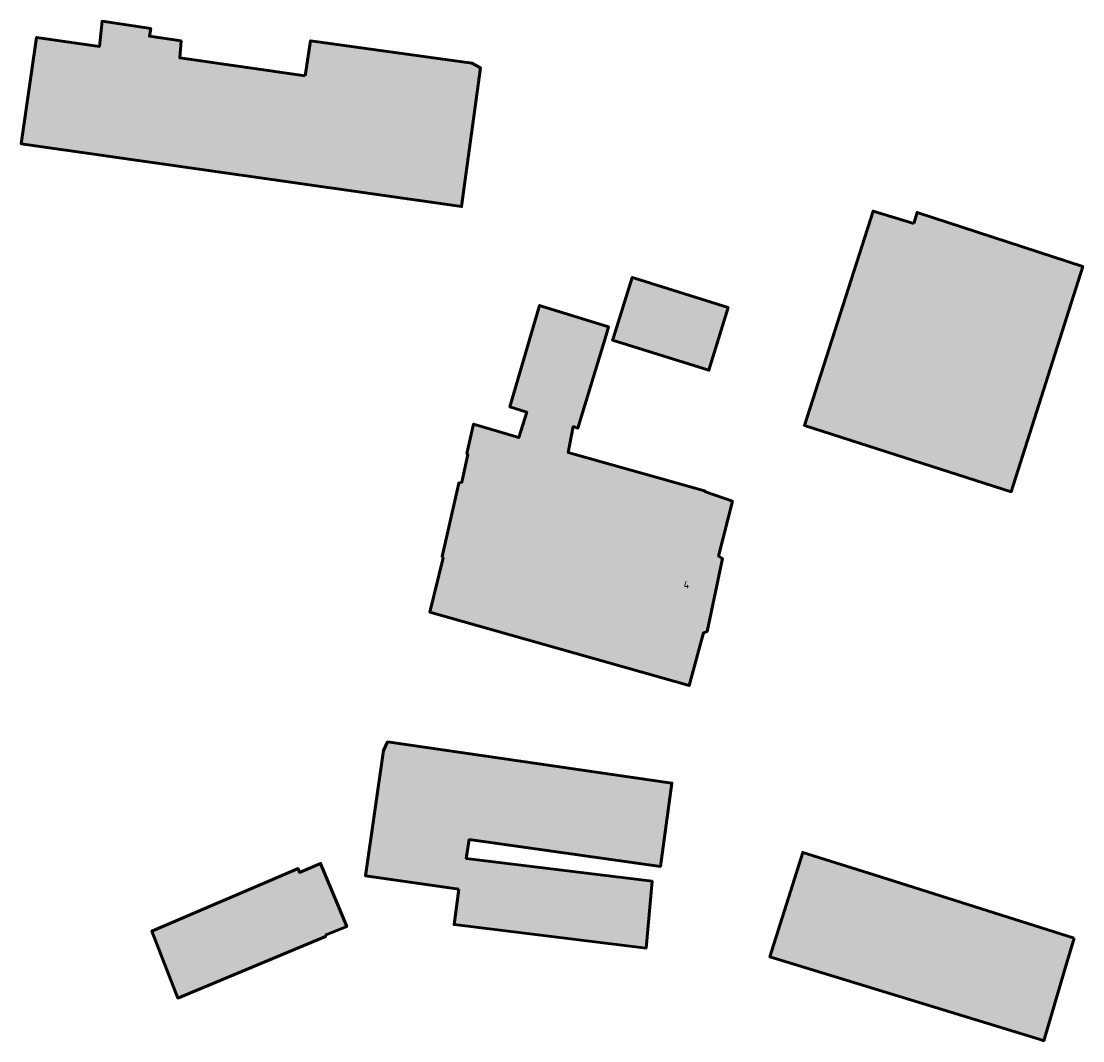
# Model space of a CAD drawing. Header units: metres. Extents: x 166915 to 168095, y 462339 to 463764.
# Tile 5 of 11: x 166942 to 167025, y 462755 to 462835. Entities that reach past the tile are written whole.
import ezdxf

# ---------------------------------------------------------------- set-up
doc = ezdxf.new("R2010")
doc.units = ezdxf.units.M
doc.header["$LTSCALE"] = 0.2
doc.layers.add('B-WE-KG-KADASTRAAL_BEBOUWING-G', color=170, linetype='Continuous', lineweight=60)
doc.layers.add('N-RO-KG-KADASTRAAL_BEBOUWING-A', color=254, linetype='Continuous', lineweight=18)
doc.layers.add('B-WE-OG-TOPOGRAFIE_HUISNUMMER-T50', color=3, linetype='Continuous')
doc.styles.add('NLCS-ISO-M200-T50', font='NLCS-ISO.ttf', dxfattribs={"height": 1})

msp = doc.modelspace()

# ---------------------------------------------------------------- hatches: boundary and pattern name
at = {"layer": 'N-RO-KG-KADASTRAAL_BEBOUWING-A'}
h = msp.add_hatch(color=256, dxfattribs=at)
h.dxf.hatch_style = 1
h.paths.add_polyline_path([(166963.95, 462831.05), (166954.093, 462832.458), (166954.2, 462833.783), (166951.7, 462834.15), (166951.817, 462834.75), (166947.983, 462835.333), (166947.782, 462833.36), (166942.833, 462834.067), (166941.633, 462825.7), (166976.233, 462820.767), (166977.717, 462831.683), (166977.033, 462832.033), (166964.367, 462833.8)])
h = msp.add_hatch(color=256, dxfattribs=at)
h.dxf.hatch_style = 1
h.paths.add_polyline_path([(167011.767, 462819.45), (167008.567, 462820.417), (167003.183, 462803.583), (167009.626, 462801.515), (167019.433, 462798.367), (167025.05, 462816.067), (167012.033, 462820.317)])
h = msp.add_hatch(color=256, dxfattribs=at)
h.dxf.hatch_style = 1
h.paths.add_polyline_path([(166989.812, 462815.149), (166989.65, 462815.2), (166988.171, 462810.494), (166988.1, 462810.267), (166995.667, 462807.917), (166997.183, 462812.833)])
h = msp.add_hatch(color=256, dxfattribs=at)
h.dxf.hatch_style = 1
h.paths.add_polyline_path([(166982.518, 462812.953), (166982.367, 462813), (166980.033, 462805.033), (166981.362, 462804.618), (166980.733, 462802.616), (166977.183, 462803.683), (166976.65, 462801.367), (166976.717, 462801.3), (166976.25, 462799.117), (166976.017, 462799.05), (166974.7, 462793.283), (166974.783, 462793.183), (166973.75, 462788.9), (166994.117, 462783.133), (166995.25, 462787.283), (166995.533, 462787.383), (166996.733, 462793.133), (166996.433, 462793.317), (166997.517, 462797.633), (166995.4, 462798.367), (166995.333, 462798.45), (166984.617, 462801.45), (166985.013, 462803.481), (166985.383, 462803.367), (166987.59, 462810.677), (166987.783, 462811.317)])
h = msp.add_hatch(color=256, dxfattribs=at)
h.dxf.hatch_style = 1
h.paths.add_polyline_path([(166976.031, 462767.138), (166975.65, 462764.367), (166990.733, 462762.517), (166991.2, 462767.767), (166976.607, 462769.553), (166976.833, 462771.033), (166991.867, 462768.933), (166992.767, 462775.483), (166970.417, 462778.717), (166970.1, 462778.033), (166968.683, 462768.2)])
h = msp.add_hatch(color=256, dxfattribs=at)
h.dxf.hatch_style = 1
h.paths.add_polyline_path([(167024.383, 462763.3), (167008.645, 462768.267), (167003.05, 462770.033), (167000.467, 462761.817), (167021.614, 462755.346), (167021.983, 462755.233), (167023.622, 462760.743)])
h = msp.add_hatch(color=256, dxfattribs=at)
h.dxf.hatch_style = 1
h.paths.add_polyline_path([(166965.507, 462763.538), (166967.217, 462764.2), (166965.15, 462769.167), (166963.508, 462768.458), (166963.383, 462768.767), (166951.883, 462763.833), (166953.95, 462758.583), (166965.55, 462763.433)])

# ---------------------------------------------------------------- linework, layer by layer
at = {"layer": 'B-WE-KG-KADASTRAAL_BEBOUWING-G'}
for points in [[(166963.95, 462831.05), (166954.093, 462832.458), (166954.2, 462833.783), (166951.7, 462834.15), (166951.817, 462834.75), (166947.983, 462835.333), (166947.782, 462833.36), (166942.833, 462834.067), (166941.633, 462825.7), (166976.233, 462820.767), (166977.717, 462831.683), (166977.033, 462832.033), (166964.367, 462833.8), (166963.95, 462831.05)], [(167011.767, 462819.45), (167008.567, 462820.417), (167003.183, 462803.583), (167009.626, 462801.515), (167019.433, 462798.367), (167025.05, 462816.067), (167012.033, 462820.317), (167011.767, 462819.45)], [(166989.812, 462815.149), (166989.65, 462815.2), (166988.171, 462810.494), (166988.1, 462810.267), (166995.667, 462807.917), (166997.183, 462812.833), (166989.812, 462815.149)], [(166982.518, 462812.953), (166982.367, 462813), (166980.033, 462805.033), (166981.362, 462804.618), (166980.733, 462802.616), (166977.183, 462803.683), (166976.65, 462801.367), (166976.717, 462801.3), (166976.25, 462799.117), (166976.017, 462799.05), (166974.7, 462793.283), (166974.783, 462793.183), (166973.75, 462788.9), (166994.117, 462783.133), (166995.25, 462787.283), (166995.533, 462787.383), (166996.733, 462793.133), (166996.433, 462793.317), (166997.517, 462797.633), (166995.4, 462798.367), (166995.333, 462798.45), (166984.617, 462801.45), (166985.013, 462803.481), (166985.383, 462803.367), (166987.59, 462810.677), (166987.783, 462811.317), (166982.518, 462812.953)], [(166976.031, 462767.138), (166975.65, 462764.367), (166990.733, 462762.517), (166991.2, 462767.767), (166976.607, 462769.553), (166976.833, 462771.033), (166991.867, 462768.933), (166992.767, 462775.483), (166970.417, 462778.717), (166970.1, 462778.033), (166968.683, 462768.2), (166976.031, 462767.138)], [(167024.383, 462763.3), (167008.645, 462768.267), (167003.05, 462770.033), (167000.467, 462761.817), (167021.614, 462755.346), (167021.983, 462755.233), (167023.622, 462760.743), (167024.383, 462763.3)], [(166965.507, 462763.538), (166967.217, 462764.2), (166965.15, 462769.167), (166963.508, 462768.458), (166963.383, 462768.767), (166951.883, 462763.833), (166953.95, 462758.583), (166965.55, 462763.433), (166965.507, 462763.538)]]:
    msp.add_lwpolyline(points, dxfattribs=at)

# ---------------------------------------------------------------- texts
at = {"layer": 'B-WE-OG-TOPOGRAFIE_HUISNUMMER-T50', "style": 'NLCS-ISO-M200-T50'}
msp.add_text('4', height=0.6, dxfattribs=at).set_placement((166993.686, 462790.769))

doc.saveas('drawing.dxf')
